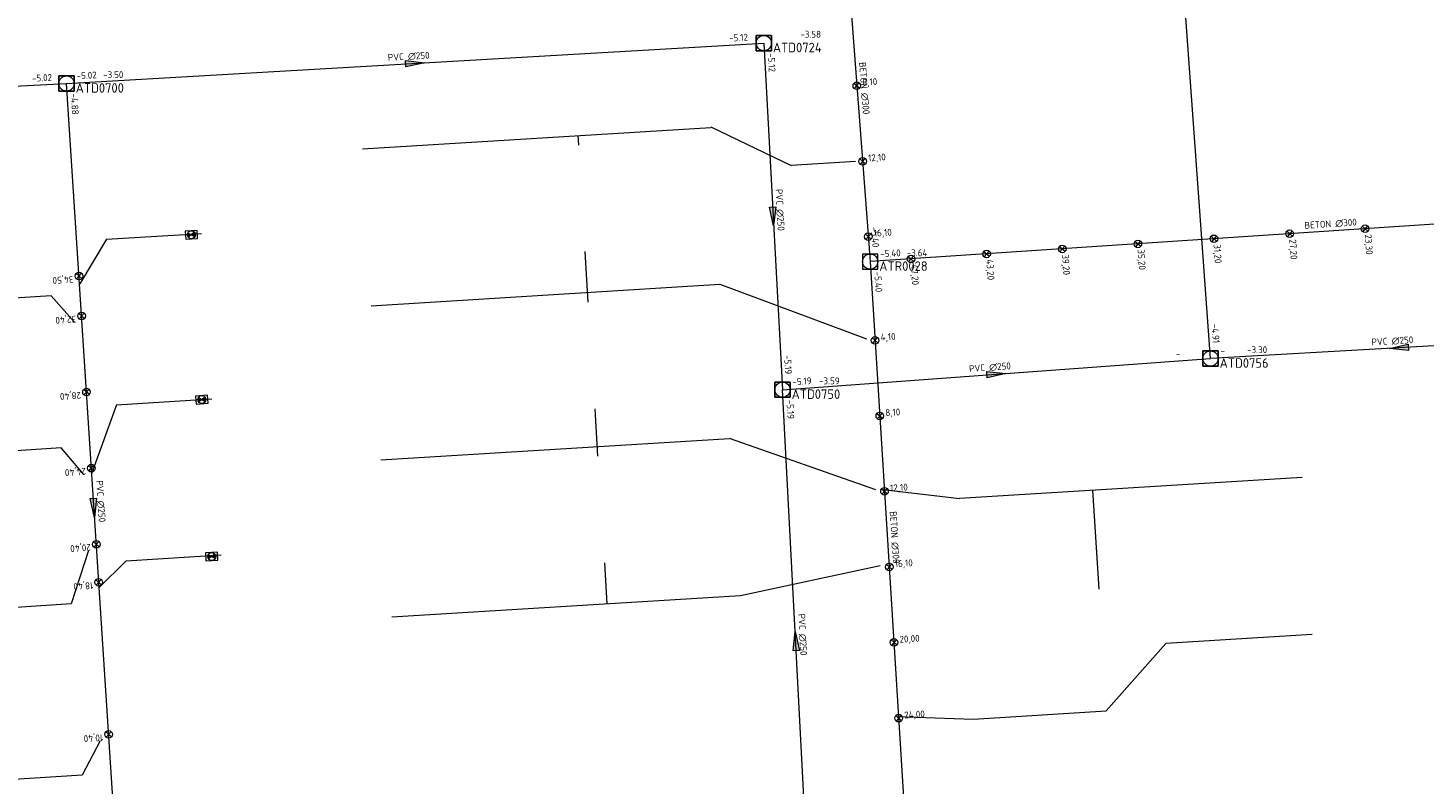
# Model space of a CAD drawing. Header units: metres. Extents: x 162232 to 162755, y 502539 to 502988.
# Tile 23 of 64: x 162485 to 162558, y 502617 to 502656. Entities that reach past the tile are written whole.
import ezdxf

# ---------------------------------------------------------------- set-up
doc = ezdxf.new("R2010")
doc.units = ezdxf.units.M
doc.header["$LTSCALE"] = 0.001
for name, color, linetype, lineweight in [('B-WE-RI-HWA_BOB-T18', 150, 'Continuous', 0), ('B-WE-RI-HWA_HUISAANSLUITING_PVC_125-G', 150, 'Continuous', 13), ('B-WE-RI-HWA_HULPSTUK_INLAAT-S', 150, 'Continuous', 13), ('B-WE-RI-HWA_HULPSTUK_INLAAT-T18', 150, 'Continuous', 0), ('B-WE-RI-HWA_MATERIAAL-T18', 150, 'Continuous', 0), ('B-WE-RI-HWA_PUTDEKSELHOOGTE-T18', 150, 'Continuous', 0), ('B-WE-RI-HWA_PUTNUMMER-T25', 150, 'Continuous', 0), ('B-WE-RI-HWA_RIOOLPUT_INSPECTIEPUT-S', 150, 'Continuous', 13), ('B-WE-RI-HWA_TRANSPORTLEIDING_BETON_300-G', 150, 'Continuous', 13), ('B-WE-RI-VWA_BOB-T18', 20, 'Continuous', 0), ('B-WE-RI-VWA_HUISAANSLUITING_PVC_125-G', 20, 'Continuous', 13), ('B-WE-RI-VWA_HULPSTUK_INLAAT-S', 20, 'Continuous', 13), ('B-WE-RI-VWA_HULPSTUK_INLAAT-T18', 20, 'Continuous', 0), ('B-WE-RI-VWA_HULPSTUK_ONTSTOPPINGSSTUK-S', 20, 'Continuous', 13), ('B-WE-RI-VWA_MATERIAAL-T18', 20, 'Continuous', 0), ('B-WE-RI-VWA_PUTDEKSELHOOGTE-T18', 20, 'Continuous', 0), ('B-WE-RI-VWA_PUTNUMMER-T25', 20, 'Continuous', 0), ('B-WE-RI-VWA_RIOOLPUT_INSPECTIEPUT-S', 20, 'Continuous', 13), ('B-WE-RI-VWA_STROOMRICHTING-S', 20, 'Continuous', 13), ('B-WE-RI-VWA_TRANSPORTLEIDING_PVC_250-G', 20, 'Continuous', 13), ('Default', 7, 'Continuous', 0)]:
    doc.layers.add(name, color=color, linetype=linetype, lineweight=lineweight)
doc.styles.add('NLCS-ISO', font='NLCS-ISO.ttf')

# ---------------------------------------------------------------- blocks, each defined once
blk = doc.blocks.new('SRI-STROOMRICHTING-SO')
at = {"layer": 'Default', "linetype": 'Continuous'}
blk.add_hatch(color=256, dxfattribs=at).paths.add_polyline_path([(-0.0025, 0.00083), (-0.0025, -0.00083), (0.0025, 0)])
at = {"flags": 128}
blk.add_lwpolyline([(0.0025, 0), (-0.0025, -0.00083), (-0.0025, 0.00083), (0.0025, 0)], dxfattribs=at)
blk = doc.blocks.new('B-SRI-PUT_VWA-SO')
at = {"flags": 128}
for points in [[(-0.002, 0.002), (0.002, 0.002), (0.002, -0.002), (-0.002, -0.002), (-0.002, 0.002)], [(0.002, -0.002), (0.002, 0.002), (-0.002, 0.002), (-0.002, -0.002), (0.002, -0.002)]]:
    blk.add_lwpolyline(points, dxfattribs=at)
blk.add_circle((0, 0), 0.002)
blk = doc.blocks.new('B-SRI-PUT_HWA-SO')
at = {"flags": 128}
blk.add_lwpolyline([(-0.002, -0.002), (0.002, -0.002), (0.002, 0.002), (-0.002, 0.002), (-0.002, -0.002)], dxfattribs=at)
blk.add_circle((0, 0), 0.002)
blk = doc.blocks.new('SRI-HULP_INLAAT-SO')
for p, q in [((-0.00071, 0.00071), (0.00071, -0.00071)), ((-0.00071, -0.00071), (0.00071, 0.00071))]:
    blk.add_line(p, q)
blk.add_circle((0, 0), 0.001)
blk = doc.blocks.new('SRI-HULP_ONTSTOP-SO')
at = {"layer": 'Default', "linetype": 'Continuous'}
h = blk.add_hatch(color=256, dxfattribs=at)
edge = h.paths.add_edge_path()
edge.add_arc((0, 0), 0.00105, 146.3099, 180)
edge.add_arc((0, 0), 0.00105, -180, -146.3099)
edge.add_line((-0.00087, -0.00058), (0, 0))
edge.add_line((0, 0), (-0.00087, 0.00058))
h = blk.add_hatch(color=256, dxfattribs=at)
edge = h.paths.add_edge_path()
edge.add_line((0, 0), (0.00087, -0.00058))
edge.add_arc((0, 0), 0.00105, -33.6901, 0)
edge.add_arc((0, 0), 0.00105, 0, 33.6901)
edge.add_line((0.00087, 0.00058), (0, 0))
for p, q in [((0.00087, 0.00058), (-0.00087, -0.00058)), ((-0.00087, 0.00058), (0.00087, -0.00058))]:
    blk.add_line(p, q)
at = {"flags": 128}
blk.add_lwpolyline([(-0.00158, -0.00105), (0.00157, -0.00105), (0.00157, 0.00105), (-0.00158, 0.00105), (-0.00158, -0.00105)], dxfattribs=at)
blk.add_circle((0, 0), 0.00105)

msp = doc.modelspace()

# ---------------------------------------------------------------- linework, layer by layer
at = {"layer": 'B-WE-RI-HWA_HUISAANSLUITING_PVC_125-G', "flags": 128}
for points in [[(162502.671, 502649.946), (162520.966, 502651.075)], [(162520.965, 502651.098), (162525.183, 502649.075)], [(162513.985, 502650.644), (162514.016, 502650.145)], [(162528.545, 502649.282), (162525.183, 502649.075)], [(162514.526, 502641.916), (162514.362, 502644.57)], [(162503.139, 502641.714), (162521.434, 502642.843)], [(162521.434, 502642.843), (162529.134, 502639.977)], [(162515.035, 502633.832), (162514.882, 502636.316)], [(162503.648, 502633.63), (162521.943, 502634.759)], [(162529.615, 502632.062), (162521.943, 502634.759)], [(162552.004, 502632.716), (162534.009, 502631.606)], [(162530.013, 502632.083), (162534.009, 502631.606)], [(162540.998, 502632.037), (162541.318, 502626.846)], [(162515.523, 502626.088), (162515.391, 502628.232)], [(162522.512, 502626.519), (162529.856, 502628.089)], [(162504.217, 502625.39), (162522.512, 502626.519)], [(162544.844, 502624.002), (162541.715, 502620.459)], [(162552.514, 502624.475), (162544.844, 502624.002)], [(162530.737, 502620.175), (162534.728, 502620.026)], [(162534.728, 502620.026), (162541.715, 502620.459)]]:
    msp.add_lwpolyline(points, dxfattribs=at)
at = {"layer": 'B-WE-RI-HWA_TRANSPORTLEIDING_BETON_300-G', "flags": 128}
for points in [[(162528.008, 502661.361), (162529.323, 502644.034)], [(162578.517, 502647.298), (162529.323, 502644.034)], [(162529.323, 502644.034), (162531.184, 502614.239)]]:
    msp.add_lwpolyline(points, dxfattribs=at)
at = {"layer": 'B-WE-RI-VWA_HUISAANSLUITING_PVC_125-G', "flags": 128}
for points in [[(162489.239, 502645.206), (162487.841, 502642.877)], [(162489.239, 502645.206), (162494.229, 502645.514)], [(162486.345, 502642.24), (162481.356, 502641.919)], [(162487.565, 502640.854), (162486.345, 502642.24)], [(162489.774, 502636.523), (162488.453, 502632.896)], [(162489.774, 502636.523), (162494.764, 502636.83)], [(162486.859, 502634.257), (162481.869, 502633.936)], [(162488.055, 502632.869), (162486.859, 502634.257)], [(162488.3, 502628.877), (162487.386, 502626.074)], [(162490.278, 502628.338), (162488.82, 502626.907)], [(162490.278, 502628.338), (162495.268, 502628.646)], [(162487.386, 502626.074), (162482.396, 502625.753)], [(162488.912, 502618.896), (162487.964, 502617.092)], [(162487.964, 502617.092), (162482.974, 502616.771)]]:
    msp.add_lwpolyline(points, dxfattribs=at)
at = {"layer": 'B-WE-RI-VWA_TRANSPORTLEIDING_PVC_250-G', "flags": 128}
for points in [[(162547.185, 502638.95), (162541.905, 502711.98)], [(162487.146, 502653.381), (162523.738, 502655.502)], [(162523.738, 502655.502), (162524.72, 502637.316)], [(162477.531, 502652.883), (162487.146, 502653.381)], [(162490.023, 502608.849), (162487.146, 502653.381)], [(162566.954, 502640.071), (162547.185, 502638.95)], [(162524.72, 502637.316), (162547.185, 502638.95)], [(162526.111, 502610.94), (162524.72, 502637.316)]]:
    msp.add_lwpolyline(points, dxfattribs=at)

# ---------------------------------------------------------------- block references
at = {"layer": 'B-WE-RI-HWA_HULPSTUK_INLAAT-S', "linetype": 'Continuous', "lineweight": 0, "xscale": 200, "yscale": 200}
for p, rotation in [((162528.622, 502653.264), 274.3400354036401), ((162528.924, 502649.296), 274.3400354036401), ((162555.296, 502645.757), 183.7959856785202), ((162529.223, 502645.347), 274.3400354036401), ((162543.372, 502644.966), 183.7959856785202), ((162547.363, 502645.231), 183.7959856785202), ((162551.335, 502645.494), 183.7959856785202), ((162531.468, 502644.176), 183.7959856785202), ((162535.43, 502644.439), 183.7959856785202), ((162539.401, 502644.703), 183.7959856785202), ((162529.581, 502639.902), 273.5740596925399), ((162529.829, 502635.94), 273.5740596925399), ((162530.075, 502631.987), 273.5740596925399), ((162530.324, 502628.015), 273.5740596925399), ((162530.571, 502624.053), 273.5740596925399), ((162530.819, 502620.081), 273.5740596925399)]:
    msp.add_blockref('SRI-HULP_INLAAT-SO', p, dxfattribs=dict(at, rotation=rotation))
at = {"layer": 'B-WE-RI-HWA_RIOOLPUT_INSPECTIEPUT-S', "linetype": 'Continuous', "lineweight": 0, "xscale": 200, "yscale": 200}
msp.add_blockref('B-SRI-PUT_HWA-SO', (162529.323, 502644.034), dxfattribs=at)
at = {"layer": 'B-WE-RI-VWA_HULPSTUK_INLAAT-S', "linetype": 'Continuous', "lineweight": 0, "xscale": 200, "yscale": 200, "rotation": 93.69646977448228}
for p in [(162487.799, 502643.277), (162487.934, 502641.182), (162488.192, 502637.19), (162488.45, 502633.198), (162488.708, 502629.207), (162488.837, 502627.211), (162489.353, 502619.227)]:
    msp.add_blockref('SRI-HULP_INLAAT-SO', p, dxfattribs=at)
at = {"layer": 'B-WE-RI-VWA_HULPSTUK_ONTSTOPPINGSSTUK-S', "linetype": 'Continuous', "lineweight": 0, "xscale": 200, "yscale": 200}
for p, rotation in [((162493.7, 502645.446), 3.52598758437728), ((162494.246, 502636.793), 3.525987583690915), ((162494.766, 502628.563), 3.525987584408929)]:
    msp.add_blockref('SRI-HULP_ONTSTOP-SO', p, dxfattribs=dict(at, rotation=rotation))
at = {"layer": 'B-WE-RI-VWA_RIOOLPUT_INSPECTIEPUT-S', "linetype": 'Continuous', "lineweight": 0, "xscale": 200, "yscale": 200}
for p in [(162523.738, 502655.502), (162487.146, 502653.381), (162547.185, 502638.95), (162524.72, 502637.316)]:
    msp.add_blockref('B-SRI-PUT_VWA-SO', p, dxfattribs=at)
at = {"layer": 'B-WE-RI-VWA_STROOMRICHTING-S', "linetype": 'Continuous', "lineweight": 0, "xscale": 200, "yscale": 200}
for p, rotation in [((162505.442, 502654.442), 3.317351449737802), ((162524.229, 502646.409), 273.0908317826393), ((162557.07, 502639.51), 183.2454782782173), ((162535.953, 502638.133), 4.160103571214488), ((162488.584, 502631.115), 273.6964697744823), ((162525.416, 502624.128), 93.0188302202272)]:
    msp.add_blockref('SRI-STROOMRICHTING-SO', p, dxfattribs=dict(at, rotation=rotation))

# ---------------------------------------------------------------- texts
at = {"layer": 'B-WE-RI-HWA_BOB-T18', "linetype": 'Continuous', "lineweight": 0, "char_height": 0.36, "attachment_point": 7, "line_spacing_factor": 0.8, "style": 'NLCS-ISO'}
for insert, rotation in [((162529.367, 502645.843), 274.34004), ((162529.86, 502644.251), 3.79599), ((162529.538, 502643.496), 273.57406)]:
    msp.add_mtext('{\\C256;-5.40}', dxfattribs=dict(at, insert=insert, rotation=rotation))
at = {"layer": 'B-WE-RI-HWA_HULPSTUK_INLAAT-T18', "linetype": 'Continuous', "lineweight": 0, "char_height": 0.36, "attachment_point": 7, "line_spacing_factor": 0.8, "style": 'NLCS-ISO'}
for s, insert, rotation in [('{\\C256;8,10}', (162528.931, 502653.169), 4.34004), ('{\\C256;12,10}', (162529.232, 502649.2), 4.34004), ('{\\C256;16,10}', (162529.531, 502645.251), 4.34004), ('{\\C256;27,20}', (162551.236, 502645.187), 273.79599), ('{\\C256;23,30}', (162555.197, 502645.45), 273.79599), ('{\\C256;39,20}', (162539.302, 502644.395), 273.79599), ('{\\C256;35,20}', (162543.273, 502644.659), 273.79599), ('{\\C256;31,20}', (162547.265, 502644.924), 273.79599), ('{\\C256;47,20}', (162531.37, 502643.869), 273.79599), ('{\\C256;43,20}', (162535.331, 502644.132), 273.79599), ('{\\C256;4,10}', (162529.888, 502639.802), 3.57406), ('{\\C256;8,10}', (162530.135, 502635.84), 3.57406), ('{\\C256;12,10}', (162530.382, 502631.888), 3.57406), ('{\\C256;16,10}', (162530.63, 502627.915), 3.57406), ('{\\C256;20,00}', (162530.878, 502623.953), 3.57406), ('{\\C256;24,00}', (162531.126, 502619.981), 3.57406)]:
    msp.add_mtext(s, dxfattribs=dict(at, insert=insert, rotation=rotation))
at = {"layer": 'B-WE-RI-HWA_MATERIAAL-T18', "linetype": 'Continuous', "lineweight": 0, "char_height": 0.36, "attachment_point": 8, "line_spacing_factor": 0.8, "style": 'NLCS-ISO'}
for insert, rotation in [((162528.815, 502653.118), 274.34004), ((162553.501, 502645.82), 3.79599), ((162530.409, 502629.555), 273.57406)]:
    msp.add_mtext('{\\C256;BETON ∅300}', dxfattribs=dict(at, insert=insert, rotation=rotation))
at = {"layer": 'B-WE-RI-HWA_PUTDEKSELHOOGTE-T18', "linetype": 'Continuous', "lineweight": 0, "insert": (162531.243, 502644.315), "char_height": 0.36, "attachment_point": 7, "line_spacing_factor": 0.8, "style": 'NLCS-ISO'}
msp.add_mtext('{\\C256;-3.64}', dxfattribs=at)
at = {"layer": 'B-WE-RI-HWA_PUTNUMMER-T25', "linetype": 'Continuous', "lineweight": 0, "insert": (162529.803, 502643.549), "char_height": 0.5, "attachment_point": 7, "line_spacing_factor": 0.8, "style": 'NLCS-ISO'}
msp.add_mtext('{\\C256;ATR0028}', dxfattribs=at)
at = {"layer": 'B-WE-RI-VWA_BOB-T18', "linetype": 'Continuous', "lineweight": 0, "char_height": 0.36, "attachment_point": 7, "line_spacing_factor": 0.8, "style": 'NLCS-ISO'}
for s, insert, rotation in [('{\\C256;-5.12}', (162521.931, 502655.579), 3.31735), ('{\\C256;-5.12}', (162523.949, 502654.963), 273.09083), ('{\\C256;-5.02}', (162485.339, 502653.469), 2.96493), ('{\\C256;-5.02}', (162487.685, 502653.594), 3.31735), ('{\\C256;-4.88}', (162487.362, 502652.844), 273.69647), ('{\\C256;-4.91}', (162547.236, 502640.758), 274.13524), ('{\\C256;-}', (162545.377, 502639), 4.1601), ('{\\C256;-}', (162547.724, 502639.162), 3.24548), ('{\\C256;-5.19}', (162524.804, 502639.123), 273.09083), ('{\\C256;-5.19}', (162525.255, 502637.537), 4.1601), ('{\\C256;-5.19}', (162524.93, 502636.776), 273.01883)]:
    msp.add_mtext(s, dxfattribs=dict(at, insert=insert, rotation=rotation))
at = {"layer": 'B-WE-RI-VWA_HULPSTUK_INLAAT-T18', "linetype": 'Continuous', "lineweight": 0, "char_height": 0.36, "attachment_point": 7, "rotation": 183.69647, "line_spacing_factor": 0.8, "style": 'NLCS-ISO'}
for s, insert in [('{\\C256;34,50}', (162487.492, 502643.376)), ('{\\C256;32,40}', (162487.627, 502641.281)), ('{\\C256;28,40}', (162487.885, 502637.289)), ('{\\C256;24,40}', (162488.143, 502633.297)), ('{\\C256;20,40}', (162488.401, 502629.306)), ('{\\C256;18,40}', (162488.53, 502627.31)), ('{\\C256;10,40}', (162489.045, 502619.327))]:
    msp.add_mtext(s, dxfattribs=dict(at, insert=insert))
at = {"layer": 'B-WE-RI-VWA_MATERIAAL-T18', "linetype": 'Continuous', "lineweight": 0, "char_height": 0.36, "attachment_point": 8, "line_spacing_factor": 0.8, "style": 'NLCS-ISO'}
for insert, rotation in [((162505.114, 502654.604), 3.31735), ((162524.393, 502646.737), 273.09083), ((162556.741, 502639.673), 3.24548), ((162535.622, 502638.291), 4.1601), ((162488.745, 502631.445), 273.69647), ((162525.58, 502624.456), 273.01883)]:
    msp.add_mtext('{\\C256;PVC ∅250}', dxfattribs=dict(at, insert=insert, rotation=rotation))
at = {"layer": 'B-WE-RI-VWA_PUTDEKSELHOOGTE-T18', "linetype": 'Continuous', "lineweight": 0, "char_height": 0.36, "attachment_point": 7, "line_spacing_factor": 0.8, "style": 'NLCS-ISO'}
for s, insert in [('{\\C256;-3.58}', (162525.658, 502655.783)), ('{\\C256;-3.50}', (162489.066, 502653.662)), ('{\\C256;-3.30}', (162549.105, 502639.231)), ('{\\C256;-3.59}', (162526.64, 502637.597))]:
    msp.add_mtext(s, dxfattribs=dict(at, insert=insert))
at = {"layer": 'B-WE-RI-VWA_PUTNUMMER-T25', "linetype": 'Continuous', "lineweight": 0, "char_height": 0.5, "attachment_point": 7, "line_spacing_factor": 0.8, "style": 'NLCS-ISO'}
for s, insert in [('{\\C256;ATD0724}', (162524.218, 502655.017)), ('{\\C256;ATD0700}', (162487.626, 502652.896)), ('{\\C256;ATD0756}', (162547.665, 502638.465)), ('{\\C256;ATD0750}', (162525.2, 502636.831))]:
    msp.add_mtext(s, dxfattribs=dict(at, insert=insert))

doc.saveas('drawing.dxf')
